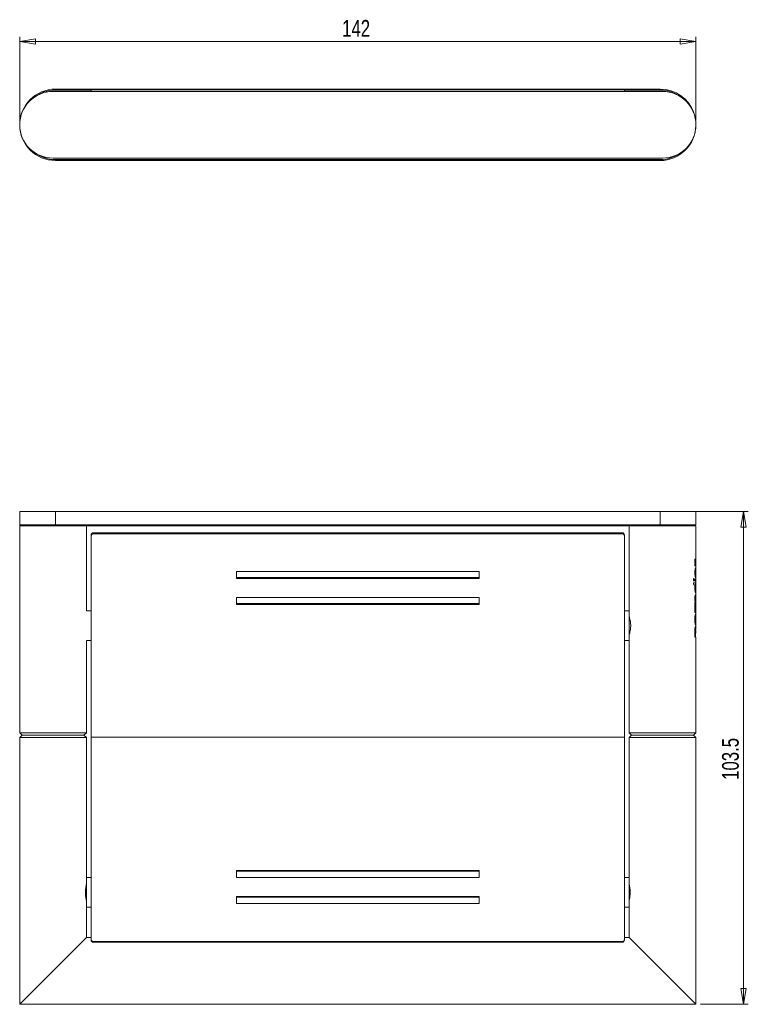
# Model space of a CAD drawing. Header units: millimetres. Extents: x 109 to 501, y 19 to 243.
# Tile 1 of 2: x 109 to 262, y 36 to 243. Entities that reach past the tile are written whole.
import ezdxf

# ---------------------------------------------------------------- set-up
doc = ezdxf.new("R2010")
doc.units = ezdxf.units.MM
doc.styles.add('SLDTEXTSTYLE0', font='TXT', dxfattribs={"width": 0.75})
doc.dimstyles.new('SLDDIMSTYLE0', dxfattribs={"dimtxt": 3.5, "dimasz": 3.302, "dimexe": 0, "dimexo": 0.0625, "dimgap": 0.875, "dimtad": 2, "dimrnd": 1e-09, "dimzin": 12, "dimdsep": 46, "dimtxsty": 'SLDTEXTSTYLE0', "dimblk1": 'CLOSED', "dimblk2": 'CLOSED', "dimsah": 1, "dimcen": 0.09, "dimadec": 0, "dimazin": 0, "dimtfac": 1, "dimtofl": 0, "dimtmove": 0, "dimatfit": 3, "dimldrblk": 'CLOSED', "dimfxl": 1, "dimtolj": 1, "dimtzin": 12, "dimarcsym": 0})
doc.dimstyles.new('SLDDIMSTYLE1', dxfattribs={"dimtxt": 3.5, "dimasz": 3.302, "dimexe": 0, "dimexo": 0.0625, "dimgap": 0.875, "dimtad": 2, "dimdec": 1, "dimrnd": 1e-09, "dimzin": 12, "dimdsep": 46, "dimtxsty": 'SLDTEXTSTYLE0', "dimblk1": 'CLOSED', "dimblk2": 'CLOSED', "dimsah": 1, "dimcen": 0.09, "dimadec": 0, "dimazin": 0, "dimtfac": 1, "dimtofl": 0, "dimtmove": 0, "dimatfit": 3, "dimldrblk": 'CLOSED', "dimfxl": 1, "dimtolj": 1, "dimtzin": 12, "dimarcsym": 0})

# ---------------------------------------------------------------- blocks, each defined once
blk = doc.blocks.new('_CLOSED')
at = {"color": 0, "linetype": 'ByBlock', "lineweight": -2}
for p, q in [((-1, 0.166667), (0, 0)), ((-1, 0.166667), (-1, -0.166667)), ((0, 0), (-1, -0.166667)), ((0, 0), (-1, 0))]:
    blk.add_line(p, q, dxfattribs=at)
blk = doc.blocks.new('*D2')
at = {"color": 7, "linetype": 'Continuous', "lineweight": 0}
for p, q in [((109.13, 221.99), (109.13, 239.49)), ((251.13, 238.49), (109.13, 238.49)), ((251.13, 221.99), (251.13, 239.49))]:
    blk.add_line(p, q, dxfattribs=at)
at = {"color": 7, "linetype": 'Continuous', "lineweight": 0, "xscale": 3.302, "yscale": 3.302, "rotation": 180}
blk.add_blockref('_CLOSED', (109.13, 238.49, 44.35), dxfattribs=at)
at = {"color": 7, "linetype": 'Continuous', "lineweight": 0, "xscale": 3.302, "yscale": 3.302}
blk.add_blockref('_CLOSED', (251.13, 238.49, 44.35), dxfattribs=at)
at = {"color": 7, "linetype": 'Continuous', "lineweight": 0, "insert": (176.85, 243), "char_height": 3.5, "attachment_point": 1, "style": 'SLDTEXTSTYLE0'}
blk.add_mtext('142', dxfattribs=at)
blk = doc.blocks.new('*D3')
at = {"color": 7, "linetype": 'Continuous', "lineweight": 0}
for p, q in [((244.63, 139.79), (262.13, 139.79)), ((261.13, 36.29), (261.13, 139.79)), ((252.13, 36.29), (262.13, 36.29))]:
    blk.add_line(p, q, dxfattribs=at)
at = {"color": 7, "linetype": 'Continuous', "lineweight": 0, "xscale": 3.302, "yscale": 3.302}
for p, rotation in [((261.13, 139.79, 0.1), 90), ((261.13, 36.29, 0.1), 270)]:
    blk.add_blockref('_CLOSED', p, dxfattribs=dict(at, rotation=rotation))
at = {"color": 7, "linetype": 'Continuous', "lineweight": 0, "insert": (256.62, 83.44), "char_height": 3.5, "attachment_point": 1, "rotation": 90, "style": 'SLDTEXTSTYLE0'}
blk.add_mtext('103.5', dxfattribs=at)

msp = doc.modelspace()

# ---------------------------------------------------------------- linework, layer by layer
at = {"color": 7, "linetype": 'Continuous', "lineweight": 15}
for p, q in [((244.131, 227.991), (116.131, 227.991)), ((116.631, 228.491), (116.631, 228.291)), ((116.631, 228.491), (243.631, 228.491)), ((124.131, 227.991), (124.131, 228.282)), ((235.631, 228.358), (124.631, 228.358)), ((236.131, 227.991), (236.131, 228.282)), ((243.631, 228.291), (243.631, 228.491)), ((251.103, 221.634), (251.119, 221.412)), ((251.123, 221.339), (251.131, 220.991)), ((116.131, 213.991), (244.131, 213.991)), ((116.631, 213.691), (243.631, 213.691)), ((116.631, 213.491), (116.631, 213.691)), ((243.631, 213.491), (116.631, 213.491)), ((243.631, 213.691), (243.631, 213.491)), ((109.131, 139.793), (109.131, 136.993)), ((109.131, 139.793), (116.631, 139.793)), ((243.631, 139.793), (116.631, 139.793)), ((116.631, 139.793), (116.631, 136.993)), ((243.631, 139.793), (251.131, 139.793)), ((243.631, 136.993), (243.631, 139.793)), ((251.131, 136.993), (251.131, 139.793)), ((109.131, 136.793), (109.131, 93.293)), ((116.131, 136.793), (109.131, 136.793)), ((116.631, 136.793), (109.331, 136.793)), ((116.631, 136.993), (116.631, 136.793)), ((116.631, 136.993), (243.631, 136.993)), ((243.631, 136.793), (116.631, 136.793)), ((123.131, 118.893), (123.131, 136.793)), ((237.131, 136.793), (237.131, 118.893)), ((243.631, 136.793), (243.631, 136.993)), ((250.931, 136.793), (243.631, 136.793)), ((251.131, 136.793), (243.631, 136.793)), ((251.131, 128.762), (251.131, 136.793)), ((124.131, 134.584), (124.131, 134.813)), ((124.131, 92.411), (124.131, 134.584)), ((124.631, 135.307), (124.631, 135.078)), ((235.631, 135.307), (124.631, 135.307)), ((235.631, 135.078), (124.631, 135.078)), ((235.631, 135.078), (235.631, 135.307)), ((236.131, 134.813), (236.131, 134.584)), ((236.131, 92.411), (236.131, 134.584)), ((250.914, 128.762), (250.985, 128.762)), ((250.914, 128.397), (251.131, 128.397)), ((251.031, 128.397), (251.031, 128.762)), ((251.084, 128.397), (251.084, 128.762)), ((251.131, 127.918), (251.131, 128.397)), ((154.631, 127.172), (154.631, 125.689)), ((205.631, 127.172), (154.631, 127.172)), ((205.631, 125.689), (205.631, 127.172)), ((251.031, 127.614), (251.031, 127.828)), ((251.131, 126.203), (251.131, 127.539)), ((205.631, 125.918), (154.631, 125.918)), ((154.631, 125.689), (205.631, 125.689)), ((250.602, 124.77), (251.131, 124.77)), ((250.677, 124.405), (250.979, 124.405)), ((251.031, 125.922), (251.031, 126.13)), ((251.031, 124.405), (251.031, 124.77)), ((251.131, 124.77), (251.131, 125.816)), ((251.131, 123.077), (251.131, 124.405)), ((251.031, 122.863), (251.031, 123.136)), ((251.031, 121.476), (251.031, 122.357)), ((251.084, 121.476), (251.084, 122.357)), ((251.131, 122.357), (251.131, 122.763)), ((154.631, 121.736), (154.631, 120.254)), ((205.631, 121.736), (154.631, 121.736)), ((205.631, 120.483), (154.631, 120.483)), ((154.631, 120.254), (205.631, 120.254)), ((205.631, 120.254), (205.631, 121.736)), ((251.031, 120.041), (251.031, 120.917)), ((251.084, 120.041), (251.084, 120.917)), ((251.101, 120.917), (251.131, 120.917)), ((251.101, 120.041), (251.131, 120.041)), ((251.131, 120.917), (251.131, 121.476)), ((251.131, 119.477), (251.131, 120.041)), ((124.131, 118.893), (123.131, 118.893)), ((237.131, 118.893), (236.131, 118.893)), ((237.131, 118.893), (237.131, 118.658)), ((237.131, 118.658), (237.131, 112.693)), ((250.914, 118.601), (251.131, 118.601)), ((251.031, 118.601), (251.031, 119.477)), ((251.031, 117.443), (251.031, 118.167)), ((251.084, 118.601), (251.084, 119.477)), ((251.131, 118.252), (251.131, 118.601)), ((251.015, 117.443), (251.115, 117.443)), ((251.015, 116.753), (251.115, 116.753)), ((251.031, 116.032), (251.031, 116.753)), ((251.131, 116.843), (251.131, 117.353)), ((251.131, 115.655), (251.131, 115.948)), ((251.031, 114.768), (251.031, 115.59)), ((251.031, 113.362), (251.031, 114.238)), ((251.065, 114.238), (251.131, 114.238)), ((251.131, 114.238), (251.131, 114.769)), ((123.131, 93.293), (123.131, 112.693)), ((123.131, 112.693), (124.131, 112.693)), ((236.131, 112.693), (237.131, 112.693)), ((237.131, 112.693), (237.131, 93.293)), ((251.131, 93.293), (251.131, 113.362)), ((109.131, 93.293), (109.631, 92.793)), ((109.131, 93.293), (116.131, 93.293)), ((116.131, 93.293), (123.131, 93.293)), ((122.631, 92.793), (123.131, 93.293)), ((237.131, 93.293), (237.631, 92.793)), ((237.131, 93.293), (251.131, 93.293)), ((250.631, 92.793), (251.131, 93.293)), ((109.631, 92.793), (109.131, 92.293)), ((109.131, 92.293), (109.131, 36.293)), ((123.131, 92.293), (109.131, 92.293)), ((123.131, 92.293), (122.631, 92.793)), ((123.131, 62.893), (123.131, 92.293)), ((236.131, 92.411), (124.131, 92.411)), ((124.131, 49.988), (124.131, 92.411)), ((236.131, 49.988), (236.131, 92.411)), ((237.631, 92.793), (237.131, 92.293)), ((237.131, 92.293), (237.131, 62.893)), ((244.131, 92.293), (237.131, 92.293)), ((251.131, 92.293), (244.131, 92.293)), ((251.131, 92.293), (250.631, 92.793)), ((251.131, 36.293), (251.131, 92.293)), ((154.631, 64.403), (205.631, 64.403)), ((154.631, 62.912), (154.631, 64.403)), ((205.631, 64.24), (154.631, 64.24)), ((205.631, 64.403), (205.631, 62.912)), ((124.131, 62.893), (123.131, 62.893)), ((123.131, 56.693), (123.131, 62.893)), ((205.631, 62.912), (154.631, 62.912)), ((237.131, 62.893), (236.131, 62.893)), ((237.131, 62.893), (237.131, 62.658)), ((237.131, 62.658), (237.131, 56.693)), ((154.631, 58.935), (205.631, 58.935)), ((154.631, 57.444), (154.631, 58.935)), ((205.631, 58.773), (154.631, 58.773)), ((205.631, 58.935), (205.631, 57.444)), ((123.131, 50.293), (123.131, 56.693)), ((123.131, 56.693), (124.131, 56.693)), ((205.631, 57.444), (154.631, 57.444)), ((236.131, 56.693), (237.131, 56.693)), ((237.131, 56.693), (237.131, 50.293)), ((109.131, 36.293), (123.131, 50.293)), ((124.131, 50.293), (123.131, 50.293)), ((237.131, 50.293), (236.131, 50.293)), ((251.131, 36.293), (237.131, 50.293)), ((235.631, 49.491), (124.631, 49.491)), ((124.631, 49.491), (124.631, 49.328)), ((235.631, 49.328), (124.631, 49.328)), ((235.631, 49.328), (235.631, 49.491)), ((109.131, 36.293), (251.131, 36.293))]:
    msp.add_line(p, q, dxfattribs=at)
at = {"color": 8, "linetype": 'Continuous', "lineweight": 15}
for p, q in [((124.134, 228.291), (116.631, 228.291)), ((243.631, 228.291), (236.128, 228.291)), ((109.131, 136.993), (116.631, 136.993)), ((243.631, 136.993), (251.131, 136.993))]:
    msp.add_line(p, q, dxfattribs=at)
at = {"color": 144, "linetype": 'Continuous', "lineweight": 0}
for p, q in [((250.88, 129.316), (250.978, 129.316)), ((250.9, 129.701), (250.998, 129.701)), ((250.914, 128.762), (250.914, 128.397)), ((250.997, 128.762), (250.982, 128.775)), ((251.015, 127.614), (251.115, 127.614)), ((250.645, 125.734), (250.645, 125.233)), ((250.893, 125.364), (250.645, 125.633)), ((250.893, 125.165), (250.893, 125.364)), ((250.991, 125.165), (250.991, 125.364)), ((251.015, 126.13), (251.115, 126.13)), ((251.084, 124.405), (251.084, 124.77)), ((250.876, 123.714), (250.974, 123.714)), ((251.09, 122.357), (251.131, 122.357)), ((251.101, 120.917), (251.001, 120.917)), ((251.002, 121.476), (251.031, 121.476)), ((251.101, 120.041), (251.002, 120.041)), ((251.084, 121.476), (251.031, 121.476)), ((251.101, 121.476), (251.131, 121.476)), ((250.914, 119.477), (250.914, 118.601)), ((250.914, 119.477), (250.954, 119.477)), ((251.001, 119.477), (251.031, 119.477)), ((251.084, 119.477), (251.031, 119.477)), ((251.101, 119.477), (251.084, 119.477)), ((251.101, 119.477), (251.131, 119.477)), ((250.914, 114.238), (250.956, 114.238)), ((250.914, 114.238), (250.914, 113.362)), ((251.131, 114.238), (251.13, 114.331)), ((250.914, 113.362), (251.131, 113.362)), ((109.631, 92.793), (122.631, 92.793)), ((116.131, 92.793), (109.631, 92.793)), ((122.631, 92.793), (116.131, 92.793)), ((237.631, 92.793), (250.631, 92.793))]:
    msp.add_line(p, q, dxfattribs=at)
at = {"color": 7, "linetype": 'Continuous', "lineweight": 15, "flags": 128}
msp.add_lwpolyline([(250.916, 222.772), (251.067, 221.97), (251.095, 221.723)], dxfattribs=at)
at = {"color": 7, "linetype": 'Continuous', "lineweight": 15}
for centre, radius, start, end in [((116.631, 220.991), 7.5, 90, 270), ((116.131, 220.991), 7, 90, 180), ((124.509, 227.483), 0.884, 82.06326, 115.30466), ((235.753, 227.483), 0.884, 64.69534, 97.93674), ((243.631, 220.991), 7.5, 20.20721, 90), ((244.131, 220.991), 7, 0, 90), ((116.131, 220.991), 7, 180, 270), ((243.631, 220.991), 7.5, 270, 358.83448), ((244.131, 220.991), 7, 270, 0), ((109.331, 136.993), 0.2, 180, 270), ((250.931, 136.993), 0.2, 270, 0), ((124.628, 134.81), 0.497, 89.6639, 179.65991), ((124.628, 134.581), 0.497, 89.6639, 179.65991), ((235.634, 134.81), 0.497, 0.34009, 90.3361), ((235.634, 134.581), 0.497, 0.34009, 90.3361), ((124.629, 49.989), 0.499, 180.16934, 270.16835), ((124.629, 49.827), 0.499, 180.16934, 270.16835), ((235.632, 49.989), 0.499, 269.83165, 359.83066), ((235.632, 49.827), 0.499, 269.83165, 359.83066)]:
    msp.add_arc(centre, radius, start, end, dxfattribs=at)
at = {"color": 8, "linetype": 'Continuous', "lineweight": 15}
for centre, start, end in [((116.631, 220.991), 90, 128.45632), ((243.631, 220.991), 51.54368, 90), ((116.631, 220.991), 231.54368, 270), ((243.631, 220.991), 270, 308.45632)]:
    msp.add_arc(centre, 7.3, start, end, dxfattribs=at)
at = {"color": 144, "linetype": 'Continuous', "lineweight": 0}
for points, knots in [([(250.901, 129.394), (250.901, 129.43), (250.901, 129.498), (250.903, 129.602), (250.908, 129.7), (250.914, 129.763), (250.917, 129.793)], [0, 0, 0, 0, 0.2668447, 0.5001886, 0.7645808, 1, 1, 1, 1]), ([(250.985, 128.762), (250.982, 128.773), (250.974, 128.795), (250.963, 128.834), (250.951, 128.885), (250.938, 128.949), (250.921, 129.055), (250.905, 129.203), (250.902, 129.331), (250.901, 129.394)], [0, 0, 0, 0, 0.0827268, 0.1659484, 0.2503308, 0.3753072, 0.5006005, 0.7518431, 1, 1, 1, 1]), ([(250.978, 129.316), (250.978, 129.293), (250.979, 129.246), (250.981, 129.179), (250.985, 129.116), (250.993, 129.038), (251.006, 128.95), (251.032, 128.849), (251.066, 128.774), (251.086, 128.766), (251.097, 128.762)], [0, 0, 0, 0, 0.0665072, 0.1296937, 0.1905558, 0.2502062, 0.3718669, 0.5007576, 0.7273832, 1, 1, 1, 1]), ([(251.13, 127.539), (251.13, 127.552), (251.132, 127.614), (251.122, 127.614), (251.115, 127.614)], [0, 0, 0, 0, 0.2066049, 1, 1, 1, 1]), ([(251.115, 126.13), (251.122, 126.13), (251.132, 126.129), (251.13, 126.191), (251.13, 126.203)], [0, 0, 0, 0, 0.7953861, 1, 1, 1, 1]), ([(250.937, 123.21), (250.939, 123.203), (250.957, 123.144), (250.99, 123.097), (251.008, 123.087), (251.018, 123.082)], [0, 0, 0, 0, 0.0634543, 0.4803878, 1, 1, 1, 1]), ([(251.118, 123.082), (251.114, 123.083), (251.107, 123.084), (251.092, 123.097), (251.077, 123.117), (251.06, 123.146), (251.04, 123.192), (251.016, 123.266), (250.992, 123.389), (250.977, 123.543), (250.975, 123.656), (250.974, 123.714)], [0, 0, 0, 0, 0.11781166, 0.22617763, 0.32553515, 0.41645158, 0.49966712, 0.63519918, 0.75576609, 0.87314372, 1, 1, 1, 1]), ([(251.018, 123.082), (251.024, 123.081), (251.032, 123.08), (251.03, 123.128), (251.03, 123.136)], [0, 0, 0, 0, 0.8273447, 1, 1, 1, 1]), ([(251.118, 123.082), (251.124, 123.081), (251.132, 123.08), (251.13, 123.127), (251.13, 123.136)], [0, 0, 0, 0, 0.8238416, 1, 1, 1, 1]), ([(250.954, 119.477), (250.949, 119.507), (250.938, 119.566), (250.925, 119.662), (250.912, 119.776), (250.903, 119.918), (250.901, 120.028), (250.901, 120.085)], [0, 0, 0, 0, 0.1748768, 0.3409159, 0.5001928, 0.7438935, 1, 1, 1, 1]), ([(250.952, 121.199), (250.952, 121.225), (250.952, 121.273), (250.956, 121.341), (250.962, 121.397), (250.973, 121.444), (250.987, 121.472), (250.997, 121.475), (251.002, 121.476)], [0, 0, 0, 0, 0.1373733, 0.2520913, 0.3720401, 0.5019199, 0.7164981, 1, 1, 1, 1]), ([(251.001, 120.917), (250.997, 120.918), (250.991, 120.919), (250.98, 120.934), (250.97, 120.959), (250.961, 121), (250.955, 121.057), (250.952, 121.125), (250.952, 121.173), (250.952, 121.199)], [0, 0, 0, 0, 0.1973909, 0.3623149, 0.4981975, 0.626694, 0.7479542, 0.8626328, 1, 1, 1, 1]), ([(250.952, 119.759), (250.952, 119.785), (250.952, 119.833), (250.956, 119.902), (250.962, 119.959), (250.972, 120.007), (250.987, 120.037), (250.997, 120.039), (251.002, 120.041)], [0, 0, 0, 0, 0.1370458, 0.252108, 0.3725904, 0.5019978, 0.7171496, 1, 1, 1, 1]), ([(251.101, 121.476), (251.098, 121.476), (251.091, 121.474), (251.08, 121.46), (251.07, 121.436), (251.061, 121.397), (251.055, 121.342), (251.051, 121.273), (251.051, 121.225), (251.051, 121.199)], [0, 0, 0, 0, 0.1979387, 0.3637267, 0.5002961, 0.6303192, 0.7497992, 0.8637359, 1, 1, 1, 1]), ([(251.051, 121.199), (251.051, 121.173), (251.051, 121.125), (251.054, 121.057), (251.06, 121), (251.071, 120.951), (251.086, 120.921), (251.095, 120.918), (251.101, 120.917)], [0, 0, 0, 0, 0.1367948, 0.2500877, 0.370922, 0.4996307, 0.7146937, 1, 1, 1, 1]), ([(251.101, 120.041), (251.098, 120.04), (251.091, 120.039), (251.08, 120.024), (251.07, 119.999), (251.061, 119.959), (251.055, 119.902), (251.051, 119.833), (251.051, 119.785), (251.051, 119.759)], [0, 0, 0, 0, 0.1975163, 0.3632782, 0.5004533, 0.6298017, 0.7496421, 0.8639789, 1, 1, 1, 1]), ([(251.001, 119.477), (250.997, 119.477), (250.991, 119.479), (250.98, 119.494), (250.97, 119.519), (250.961, 119.56), (250.955, 119.617), (250.952, 119.685), (250.952, 119.733), (250.952, 119.759)], [0, 0, 0, 0, 0.1973909, 0.3623149, 0.4981975, 0.626694, 0.7479542, 0.8626328, 1, 1, 1, 1]), ([(251.051, 119.759), (251.051, 119.733), (251.051, 119.685), (251.054, 119.617), (251.06, 119.56), (251.071, 119.511), (251.086, 119.481), (251.095, 119.478), (251.101, 119.477)], [0, 0, 0, 0, 0.1367948, 0.2500877, 0.370922, 0.4996307, 0.7146937, 1, 1, 1, 1]), ([(237.157, 117.632), (237.162, 117.618), (237.178, 117.569), (237.283, 117.182), (237.38, 116.659), (237.427, 116.172), (237.44, 115.794), (237.427, 115.414), (237.38, 114.928), (237.281, 114.396), (237.159, 113.948), (237.14, 113.897), (237.131, 113.871)], [0, 0, 0, 0, 0.0560888, 0.1935739, 0.327036, 0.3936234, 0.458801, 0.5238972, 0.5907407, 0.7243468, 0.8616985, 1, 1, 1, 1]), ([(250.956, 114.238), (250.949, 114.282), (250.937, 114.349), (250.924, 114.444), (250.913, 114.542), (250.903, 114.674), (250.901, 114.784), (250.901, 114.841)], [0, 0, 0, 0, 0.2501878, 0.3795629, 0.5003775, 0.7413092, 1, 1, 1, 1]), ([(250.949, 114.549), (250.949, 114.567), (250.949, 114.599), (250.952, 114.662), (250.958, 114.726), (250.97, 114.772), (250.985, 114.805), (251.002, 114.824), (251.012, 114.826), (251.017, 114.827)], [0, 0, 0, 0, 0.0686082, 0.1264054, 0.2510535, 0.3615277, 0.5007212, 0.7166125, 1, 1, 1, 1]), ([(250.966, 114.238), (250.964, 114.263), (250.959, 114.308), (250.953, 114.384), (250.95, 114.464), (250.949, 114.52), (250.949, 114.549)], [0, 0, 0, 0, 0.268618, 0.4994183, 0.7450365, 1, 1, 1, 1]), ([(251.017, 114.827), (251.02, 114.826), (251.025, 114.825), (251.029, 114.815), (251.031, 114.798), (251.031, 114.77), (251.03, 114.722), (251.03, 114.66), (251.03, 114.601), (251.03, 114.571), (251.03, 114.554)], [0, 0, 0, 0, 0.1977356, 0.3643333, 0.5006855, 0.6399177, 0.7508396, 0.8748652, 0.9326786, 1, 1, 1, 1]), ([(251.03, 114.554), (251.03, 114.534), (251.03, 114.495), (251.03, 114.438), (251.03, 114.377), (251.031, 114.31), (251.031, 114.263), (251.031, 114.238)], [0, 0, 0, 0, 0.1751646, 0.3412399, 0.5008541, 0.7280324, 1, 1, 1, 1]), ([(251.048, 114.549), (251.048, 114.567), (251.048, 114.599), (251.05, 114.662), (251.057, 114.726), (251.069, 114.772), (251.084, 114.805), (251.102, 114.824), (251.111, 114.826), (251.117, 114.827)], [0, 0, 0, 0, 0.0678775, 0.1251028, 0.2490019, 0.3594587, 0.4989836, 0.7155969, 1, 1, 1, 1]), ([(251.065, 114.238), (251.063, 114.263), (251.058, 114.308), (251.052, 114.384), (251.048, 114.464), (251.048, 114.52), (251.048, 114.549)], [0, 0, 0, 0, 0.26927, 0.5002382, 0.7455852, 1, 1, 1, 1]), ([(251.131, 114.769), (251.131, 114.779), (251.131, 114.829), (251.123, 114.828), (251.117, 114.827)], [0, 0, 0, 0, 0.1957764, 1, 1, 1, 1]), ([(123.129, 61.435), (123.126, 61.424), (123.121, 61.401), (123.065, 61.15), (122.997, 60.756), (122.943, 60.278), (122.937, 59.942), (122.934, 59.793)], [0, 0, 0, 0, 0.1889341, 0.39794, 0.6115013, 0.8283903, 1, 1, 1, 1]), ([(237.136, 58.163), (237.134, 58.157), (237.129, 58.134), (237.162, 58.276), (237.224, 58.577), (237.292, 59.029), (237.332, 59.567), (237.327, 60.127), (237.281, 60.642), (237.212, 61.073), (237.154, 61.348), (237.125, 61.468), (237.132, 61.438), (237.133, 61.435)], [0, 0, 0, 0, 0.0327486, 0.1370738, 0.2422822, 0.3500222, 0.4581516, 0.5637256, 0.6678297, 0.7737873, 0.8820546, 0.9895402, 1, 1, 1, 1]), ([(122.934, 59.793), (122.938, 59.611), (122.947, 59.246), (123.008, 58.756), (123.076, 58.384), (123.125, 58.166), (123.126, 58.164), (123.126, 58.163)], [0, 0, 0, 0, 0.2107515, 0.4213591, 0.6356809, 0.8525876, 1, 1, 1, 1])]:
    msp.add_open_spline(points, degree=3, knots=knots, dxfattribs=at)
for points in [[(250.917, 129.793), (250.947, 129.763), (250.974, 129.732), (250.998, 129.701)], [(250.677, 124.405), (250.653, 124.527), (250.628, 124.648), (250.602, 124.77)], [(250.645, 125.734), (250.794, 125.611), (250.91, 125.488), (250.991, 125.364)]]:
    msp.add_open_spline(points, degree=3, dxfattribs=at)
at = {"color": 7, "linetype": 'Continuous', "lineweight": 15}
for points, knots in [([(250.998, 129.701), (250.991, 129.639), (250.986, 129.577), (250.982, 129.5), (250.981, 129.485), (250.98, 129.454), (250.98, 129.438), (250.979, 129.388), (250.978, 129.353), (250.978, 129.316)], [0, 0, 0, 0, 0.5, 0.5, 0.625, 0.625, 0.75, 0.75, 1, 1, 1, 1]), ([(251.115, 125.76), (251.104, 125.76), (251.087, 125.78), (251.066, 125.82), (251.065, 125.822), (251.064, 125.825), (251.063, 125.826), (251.061, 125.831), (251.06, 125.834), (251.055, 125.844), (251.052, 125.85), (251.043, 125.872), (251.037, 125.887), (251.019, 125.939), (251.007, 125.979), (250.993, 126.032), (250.991, 126.039), (250.988, 126.051), (250.986, 126.058), (250.981, 126.078), (250.978, 126.091), (250.969, 126.133), (250.963, 126.163), (250.946, 126.255), (250.936, 126.323), (250.923, 126.433), (250.919, 126.469), (250.913, 126.544), (250.91, 126.582), (250.903, 126.699), (250.901, 126.781), (250.901, 126.951), (250.902, 127.035), (250.91, 127.193), (250.916, 127.268), (250.926, 127.357), (250.928, 127.376), (250.933, 127.412), (250.935, 127.43), (250.943, 127.481), (250.948, 127.514), (250.965, 127.608), (250.977, 127.664), (250.992, 127.721), (250.994, 127.726), (250.997, 127.738), (250.998, 127.743), (251.003, 127.759), (251.006, 127.77), (251.015, 127.8), (251.021, 127.819), (251.04, 127.87), (251.052, 127.899), (251.065, 127.922), (251.065, 127.923), (251.067, 127.926), (251.067, 127.927), (251.069, 127.93), (251.07, 127.932), (251.074, 127.939), (251.076, 127.943), (251.083, 127.953), (251.088, 127.959), (251.1, 127.974), (251.108, 127.979), (251.114, 127.979)], [0, 0, 0, 0, 0.125, 0.125, 0.1289062, 0.1289062, 0.1328125, 0.1328125, 0.140625, 0.140625, 0.15625, 0.15625, 0.1875, 0.1875, 0.25, 0.25, 0.2578125, 0.2578125, 0.265625, 0.265625, 0.28125, 0.28125, 0.3125, 0.3125, 0.375, 0.375, 0.40625, 0.40625, 0.4375, 0.4375, 0.5, 0.5, 0.5625, 0.5625, 0.625, 0.625, 0.640625, 0.640625, 0.65625, 0.65625, 0.6875, 0.6875, 0.75, 0.75, 0.7578125, 0.7578125, 0.765625, 0.765625, 0.78125, 0.78125, 0.8125, 0.8125, 0.875, 0.875, 0.8789062, 0.8789062, 0.8828125, 0.8828125, 0.890625, 0.890625, 0.90625, 0.90625, 0.9375, 0.9375, 1, 1, 1, 1]), ([(251.015, 127.614), (251.004, 127.611), (250.987, 127.605), (250.956, 127.515), (250.944, 127.478)], [0, 0, 0, 0, 0.5918945, 1, 1, 1, 1]), ([(250.949, 126.25), (250.959, 126.219), (250.988, 126.136), (251.004, 126.132), (251.015, 126.13)], [0, 0, 0, 0, 0.3708627, 1, 1, 1, 1]), ([(251.115, 126.13), (251.111, 126.131), (251.105, 126.132), (251.092, 126.145), (251.079, 126.166), (251.065, 126.195), (251.05, 126.234), (251.032, 126.293), (251.01, 126.385), (250.983, 126.574), (250.969, 126.87), (250.983, 127.166), (251.01, 127.356), (251.042, 127.493), (251.084, 127.597), (251.104, 127.608), (251.115, 127.614)], [0, 0, 0, 0, 0.0486019, 0.0940965, 0.1367263, 0.176786, 0.2146301, 0.2506789, 0.314711, 0.3757722, 0.5002286, 0.6245004, 0.6857928, 0.7499612, 0.8636757, 1, 1, 1, 1]), ([(251.115, 125.76), (251.123, 125.77), (251.138, 125.79), (251.122, 125.943), (251.11, 126.099), (251.107, 126.138)], [0, 0, 0, 0, 0.427694, 0.853923, 1, 1, 1, 1]), ([(251.109, 127.607), (251.112, 127.644), (251.124, 127.795), (251.138, 127.947), (251.122, 127.968), (251.114, 127.979)], [0, 0, 0, 0, 0.1377664, 0.5682429, 1, 1, 1, 1]), ([(250.901, 123.685), (250.901, 123.833), (250.908, 123.966), (250.924, 124.099), (250.926, 124.112), (250.929, 124.14), (250.931, 124.154), (250.938, 124.195), (250.942, 124.222), (250.956, 124.303), (250.967, 124.355), (250.979, 124.405)], [0, 0, 0, 0, 0.5, 0.5, 0.5625, 0.5625, 0.625, 0.625, 0.75, 0.75, 1, 1, 1, 1]), ([(250.974, 123.714), (250.974, 123.742), (250.975, 123.797), (250.978, 123.878), (250.982, 123.957), (250.988, 124.034), (250.999, 124.144), (251.018, 124.28), (251.036, 124.363), (251.045, 124.405)], [0, 0, 0, 0, 0.1010346, 0.2005158, 0.2995169, 0.3991266, 0.500414, 0.7484904, 1, 1, 1, 1]), ([(251.118, 122.722), (251.108, 122.722), (251.092, 122.736), (251.073, 122.766), (251.073, 122.768), (251.071, 122.77), (251.071, 122.771), (251.068, 122.774), (251.067, 122.777), (251.063, 122.784), (251.06, 122.789), (251.052, 122.805), (251.046, 122.817), (251.028, 122.857), (251.016, 122.888), (251.003, 122.926), (251.003, 122.929), (251.001, 122.935), (251, 122.937), (250.997, 122.945), (250.996, 122.951), (250.99, 122.967), (250.987, 122.979), (250.977, 123.014), (250.971, 123.039), (250.952, 123.118), (250.941, 123.176), (250.929, 123.256), (250.927, 123.273), (250.922, 123.307), (250.92, 123.325), (250.915, 123.377), (250.911, 123.413), (250.903, 123.525), (250.901, 123.603), (250.901, 123.685)], [0, 0, 0, 0, 0.25, 0.25, 0.2578125, 0.2578125, 0.265625, 0.265625, 0.28125, 0.28125, 0.3125, 0.3125, 0.375, 0.375, 0.5, 0.5, 0.5078125, 0.5078125, 0.515625, 0.515625, 0.53125, 0.53125, 0.5625, 0.5625, 0.625, 0.625, 0.75, 0.75, 0.78125, 0.78125, 0.8125, 0.8125, 0.875, 0.875, 1, 1, 1, 1]), ([(250.901, 121.535), (250.901, 121.837), (250.93, 122.056), (250.974, 122.193), (250.975, 122.194), (250.976, 122.197), (250.976, 122.199), (250.978, 122.204), (250.979, 122.208), (250.983, 122.217), (250.985, 122.223), (250.992, 122.242), (250.997, 122.253), (251.012, 122.284), (251.022, 122.301), (251.053, 122.343), (251.073, 122.357), (251.09, 122.357)], [0, 0, 0, 0, 0.5, 0.5, 0.5078125, 0.5078125, 0.515625, 0.515625, 0.53125, 0.53125, 0.5625, 0.5625, 0.625, 0.625, 0.75, 0.75, 1, 1, 1, 1]), ([(251.118, 122.722), (251.125, 122.728), (251.137, 122.74), (251.122, 122.868), (251.107, 122.994), (251.102, 123.07), (251.1, 123.085)], [0, 0, 0, 0, 0.4128049, 0.7559872, 0.951102, 1, 1, 1, 1]), ([(250.968, 120.79), (250.957, 120.851), (250.948, 120.906), (250.941, 120.958), (250.94, 120.962), (250.939, 120.97), (250.938, 120.973), (250.937, 120.985), (250.936, 120.992), (250.933, 121.015), (250.931, 121.03), (250.925, 121.075), (250.922, 121.105), (250.907, 121.257), (250.901, 121.388), (250.901, 121.535)], [0, 0, 0, 0, 0.25, 0.25, 0.265625, 0.265625, 0.28125, 0.28125, 0.3125, 0.3125, 0.375, 0.375, 0.5, 0.5, 1, 1, 1, 1]), ([(250.901, 120.085), (250.901, 120.234), (250.906, 120.363), (250.917, 120.478), (250.918, 120.487), (250.919, 120.502), (250.92, 120.509), (250.923, 120.532), (250.924, 120.546), (250.93, 120.59), (250.934, 120.617), (250.94, 120.651), (250.941, 120.657), (250.943, 120.669), (250.944, 120.675), (250.947, 120.693), (250.95, 120.705), (250.957, 120.742), (250.962, 120.766), (250.968, 120.79)], [0, 0, 0, 0, 0.5, 0.5, 0.53125, 0.53125, 0.5625, 0.5625, 0.625, 0.625, 0.75, 0.75, 0.78125, 0.78125, 0.8125, 0.8125, 0.875, 0.875, 1, 1, 1, 1]), ([(251.115, 115.886), (251.103, 115.887), (251.084, 115.908), (251.062, 115.953), (251.061, 115.955), (251.06, 115.958), (251.059, 115.96), (251.057, 115.965), (251.055, 115.968), (251.051, 115.979), (251.047, 115.986), (251.038, 116.01), (251.031, 116.028), (251.012, 116.087), (250.999, 116.133), (250.983, 116.199), (250.98, 116.214), (250.974, 116.244), (250.971, 116.259), (250.962, 116.306), (250.956, 116.338), (250.939, 116.442), (250.93, 116.518), (250.921, 116.61), (250.92, 116.619), (250.919, 116.638), (250.918, 116.647), (250.916, 116.676), (250.914, 116.696), (250.91, 116.755), (250.908, 116.796), (250.903, 116.92), (250.901, 117.008), (250.901, 117.283), (250.908, 117.449), (250.923, 117.608), (250.924, 117.62), (250.926, 117.64), (250.927, 117.65), (250.931, 117.679), (250.933, 117.699), (250.94, 117.756), (250.945, 117.792), (250.961, 117.895), (250.974, 117.958), (250.99, 118.027), (250.993, 118.039), (250.999, 118.064), (251.002, 118.076), (251.012, 118.111), (251.019, 118.132), (251.038, 118.191), (251.051, 118.224), (251.064, 118.25), (251.064, 118.252), (251.066, 118.254), (251.066, 118.256), (251.068, 118.259), (251.069, 118.262), (251.073, 118.269), (251.076, 118.273), (251.083, 118.286), (251.088, 118.292), (251.101, 118.309), (251.109, 118.314), (251.115, 118.314)], [0, 0, 0, 0, 0.125, 0.125, 0.1289062, 0.1289062, 0.1328125, 0.1328125, 0.140625, 0.140625, 0.15625, 0.15625, 0.1875, 0.1875, 0.25, 0.25, 0.265625, 0.265625, 0.28125, 0.28125, 0.3125, 0.3125, 0.375, 0.375, 0.3828125, 0.3828125, 0.390625, 0.390625, 0.40625, 0.40625, 0.4375, 0.4375, 0.5, 0.5, 0.625, 0.625, 0.6328125, 0.6328125, 0.640625, 0.640625, 0.65625, 0.65625, 0.6875, 0.6875, 0.75, 0.75, 0.765625, 0.765625, 0.78125, 0.78125, 0.8125, 0.8125, 0.875, 0.875, 0.8789062, 0.8789062, 0.8828125, 0.8828125, 0.890625, 0.890625, 0.90625, 0.90625, 0.9375, 0.9375, 1, 1, 1, 1]), ([(251.085, 117.443), (251.086, 117.496), (251.088, 117.635), (251.101, 117.83), (251.115, 118.019), (251.127, 118.16), (251.135, 118.288), (251.123, 118.304), (251.115, 118.314)], [0, 0, 0, 0, 0.0943213, 0.246431, 0.3962034, 0.5426079, 0.6974102, 1, 1, 1, 1]), ([(251.015, 117.443), (251.01, 117.443), (251.003, 117.439), (250.994, 117.426), (250.991, 117.421), (250.986, 117.411), (250.984, 117.408), (250.982, 117.402), (250.981, 117.4), (250.98, 117.397), (250.98, 117.396), (250.979, 117.394), (250.979, 117.394), (250.979, 117.393), (250.979, 117.393), (250.974, 117.379), (250.97, 117.363), (250.964, 117.337), (250.962, 117.327), (250.959, 117.306), (250.958, 117.296), (250.951, 117.235), (250.947, 117.172), (250.947, 117.061), (250.948, 117.027), (250.95, 116.98), (250.951, 116.965), (250.953, 116.944), (250.954, 116.938), (250.955, 116.925), (250.956, 116.918), (250.959, 116.889), (250.962, 116.868), (250.968, 116.842), (250.97, 116.833), (250.973, 116.822), (250.974, 116.818), (250.976, 116.813), (250.976, 116.811), (250.977, 116.808), (250.977, 116.808), (250.978, 116.806), (250.978, 116.805), (250.99, 116.77), (251.004, 116.753), (251.015, 116.753)], [0, 0, 0, 0, 0.125, 0.125, 0.1875, 0.1875, 0.21875, 0.21875, 0.234375, 0.234375, 0.2421875, 0.2421875, 0.2460938, 0.2460938, 0.25, 0.25, 0.3125, 0.3125, 0.34375, 0.34375, 0.375, 0.375, 0.5, 0.5, 0.5625, 0.5625, 0.59375, 0.59375, 0.609375, 0.609375, 0.625, 0.625, 0.6875, 0.6875, 0.71875, 0.71875, 0.734375, 0.734375, 0.7421875, 0.7421875, 0.7460938, 0.7460938, 0.75, 0.75, 1, 1, 1, 1]), ([(251.115, 116.753), (251.111, 116.753), (251.104, 116.755), (251.091, 116.772), (251.075, 116.807), (251.057, 116.877), (251.048, 116.996), (251.046, 117.098), (251.048, 117.2), (251.057, 117.319), (251.077, 117.399), (251.099, 117.438), (251.109, 117.441), (251.115, 117.443)], [0, 0, 0, 0, 0.0970303, 0.1802333, 0.2505947, 0.3748197, 0.4347611, 0.5000808, 0.56555, 0.6253835, 0.7495961, 0.8596983, 1, 1, 1, 1]), ([(251.115, 115.886), (251.123, 115.897), (251.135, 115.912), (251.127, 116.039), (251.115, 116.18), (251.101, 116.369), (251.088, 116.563), (251.086, 116.7), (251.085, 116.753)], [0, 0, 0, 0, 0.3019912, 0.4576695, 0.6046959, 0.7545981, 0.9068873, 1, 1, 1, 1]), ([(251.131, 117.353), (251.131, 117.366), (251.131, 117.441), (251.122, 117.442), (251.115, 117.443)], [0, 0, 0, 0, 0.18031412, 1, 1, 1, 1]), ([(251.115, 116.753), (251.122, 116.753), (251.131, 116.755), (251.131, 116.83), (251.131, 116.843)], [0, 0, 0, 0, 0.8199483, 1, 1, 1, 1]), ([(250.901, 114.841), (250.901, 115.002), (250.911, 115.141), (250.933, 115.275), (250.935, 115.288), (250.94, 115.316), (250.943, 115.329), (250.951, 115.368), (250.957, 115.392), (250.975, 115.462), (250.989, 115.502), (251.003, 115.538), (251.003, 115.539), (251.004, 115.541), (251.004, 115.541), (251.005, 115.544), (251.006, 115.545), (251.008, 115.55), (251.009, 115.553), (251.013, 115.562), (251.016, 115.568), (251.024, 115.585), (251.029, 115.596), (251.045, 115.625), (251.055, 115.641), (251.085, 115.68), (251.103, 115.693), (251.115, 115.693)], [0, 0, 0, 0, 0.25, 0.25, 0.28125, 0.28125, 0.3125, 0.3125, 0.375, 0.375, 0.5, 0.5, 0.5039062, 0.5039062, 0.5078125, 0.5078125, 0.515625, 0.515625, 0.53125, 0.53125, 0.5625, 0.5625, 0.625, 0.625, 0.75, 0.75, 1, 1, 1, 1]), ([(251.002, 114.238), (250.999, 114.28), (250.995, 114.343), (250.99, 114.433), (250.985, 114.527), (250.98, 114.651), (250.979, 114.755), (250.979, 114.807)], [0, 0, 0, 0, 0.2495787, 0.3781754, 0.4995731, 0.7490004, 1, 1, 1, 1]), ([(251.115, 115.693), (251.14, 115.693), (251.132, 115.639), (251.119, 115.532), (251.119, 115.531), (251.118, 115.528), (251.118, 115.527), (251.118, 115.524), (251.118, 115.521), (251.117, 115.514), (251.116, 115.509), (251.114, 115.495), (251.113, 115.484), (251.11, 115.452), (251.107, 115.43), (251.1, 115.357), (251.095, 115.302), (251.083, 115.121), (251.078, 114.976), (251.078, 114.807)], [0, 0, 0, 0, 0.5, 0.5, 0.5039062, 0.5039062, 0.5078125, 0.5078125, 0.515625, 0.515625, 0.53125, 0.53125, 0.5625, 0.5625, 0.625, 0.625, 0.75, 0.75, 1, 1, 1, 1])]:
    msp.add_open_spline(points, degree=3, knots=knots, dxfattribs=at)
msp.add_open_spline([(250.991, 125.165), (250.91, 125.188), (250.794, 125.211), (250.645, 125.233)], degree=3, dxfattribs=at)

# ---------------------------------------------------------------- dimensions: what is measured, and where the dimension line sits
at = {"color": 7, "linetype": 'Continuous', "lineweight": 0}
dim = msp.add_linear_dim(base=(109.131, 238.491), p1=(251.131, 220.991), p2=(109.131, 220.991), dimstyle='SLDDIMSTYLE0', dxfattribs=at)
dim.commit()
dim.dimension.update_dxf_attribs({"geometry": '*D2', "text_midpoint": (180.726, 238.491), "dimtype": 160})
dim = msp.add_linear_dim(base=(261.135, 139.793), p1=(251.131, 36.293), p2=(243.631, 139.793), angle=90, dimstyle='SLDDIMSTYLE1', dxfattribs=at)
dim.commit()
dim.dimension.update_dxf_attribs({"geometry": '*D3', "text_midpoint": (261.135, 89.253), "dimtype": 160})

doc.saveas('drawing.dxf')
